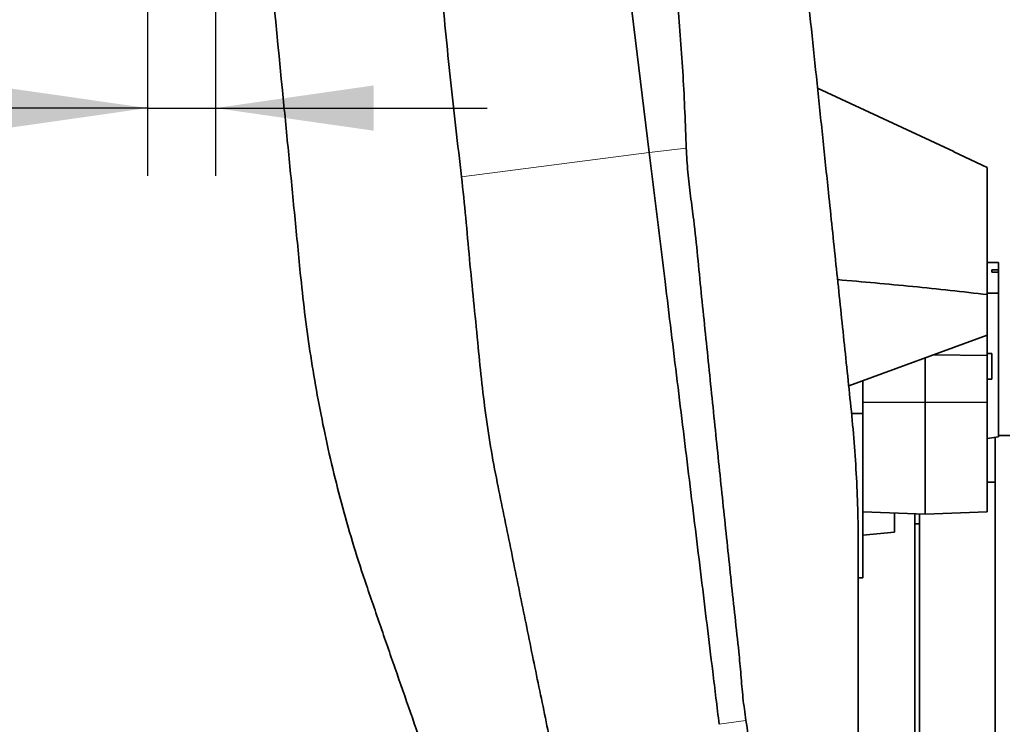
# Model space of a CAD drawing. Header units: millimetres. Extents: x 0 to 12115, y 0 to 8400.
# Tile 31 of 123: x 4066 to 4501, y 3827 to 4138. Entities that reach past the tile are written whole.
import ezdxf

# ---------------------------------------------------------------- set-up
doc = ezdxf.new("R2010")
doc.units = ezdxf.units.MM
doc.header["$LTSCALE"] = 20
doc.layers.add('SVART_TEXT', color=7, linetype='Continuous')
doc.styles.add('SLDTEXTSTYLE0', font='TXT', dxfattribs={"width": 0.605})
doc.dimstyles.new('SLDDIMSTYLE0', dxfattribs={"dimtxt": 70, "dimasz": 70, "dimexe": 0, "dimexo": 0.0625, "dimgap": 17.5, "dimtad": 1, "dimdec": 1, "dimrnd": 1e-09, "dimzin": 12, "dimdsep": 46, "dimtxsty": 'SLDTEXTSTYLE0', "dimsah": 1, "dimcen": 0.09, "dimadec": 0, "dimazin": 3, "dimtfac": 1, "dimtofl": 0, "dimtmove": 0, "dimatfit": 3, "dimfxl": 1, "dimfrac": 2, "dimtolj": 1, "dimtzin": 12, "dimarcsym": 0})
doc.dimstyles.new('SLDDIMSTYLE1', dxfattribs={"dimtxt": 70, "dimasz": 70, "dimexe": 0, "dimexo": 0.0625, "dimgap": 17.5, "dimtad": 1, "dimdec": 1, "dimrnd": 1e-09, "dimzin": 12, "dimdsep": 46, "dimtxsty": 'SLDTEXTSTYLE0', "dimsah": 1, "dimcen": 0.09, "dimadec": 0, "dimazin": 3, "dimtfac": 1, "dimtmove": 0, "dimatfit": 0, "dimfxl": 1, "dimfrac": 2, "dimtolj": 1, "dimtzin": 12, "dimarcsym": 0})

# ---------------------------------------------------------------- blocks, each defined once
blk = doc.blocks.new('_D_11')
at = {"layer": 'SVART_TEXT'}
for p, q in [((4122.45, 4629.65), (4122.45, 4521.92)), ((4575.45, 4456.95), (4575.45, 4581.92)), ((4122.45, 4551.92), (3413.59, 4551.92)), ((4575.45, 4551.92), (4122.45, 4551.92)), ((4575.45, 3970.33), (4575.45, 4426.47))]:
    blk.add_line(p, q, dxfattribs=at)
for points in [[(4122.45, 4551.92), (4192.45, 4541.92), (4192.45, 4561.92)], [(4575.45, 4551.92), (4505.45, 4561.92), (4505.45, 4541.92)]]:
    blk.add_solid(points, dxfattribs=at)
at = {"layer": 'SVART_TEXT', "char_height": 70, "attachment_point": 1, "style": 'SLDTEXTSTYLE0'}
for s, insert in [('(2x M8)', (3600.26, 4642.15)), ('453', (3413.59, 4642.15))]:
    blk.add_mtext(s, dxfattribs=dict(at, insert=insert))
blk = doc.blocks.new('_D_15')
at = {"layer": 'SVART_TEXT'}
for p, q in [((4423.45, 4227.31), (4423.45, 4292.05)), ((4575.45, 3970.33), (4575.45, 4292.05)), ((4423.45, 4262.05), (4303.45, 4262.05)), ((4423.45, 4262.05), (4575.45, 4262.05)), ((4575.45, 4262.05), (4862.38, 4262.05))]:
    blk.add_line(p, q, dxfattribs=at)
for centre, start, end in [((4796.71, 4315.77), 153.4349, 206.5651), ((4742.27, 4315.77), 333.4349, 26.5651)]:
    blk.add_arc(centre, 120.11, start, end, dxfattribs=at)
for points in [[(4423.45, 4262.05), (4353.45, 4272.05), (4353.45, 4252.05)], [(4575.45, 4262.05), (4645.45, 4252.05), (4645.45, 4272.05)]]:
    blk.add_solid(points, dxfattribs=at)
at = {"layer": 'SVART_TEXT', "insert": (4689.28, 4352.29), "char_height": 70, "attachment_point": 1, "style": 'SLDTEXTSTYLE0'}
blk.add_mtext('152', dxfattribs=at)
blk = doc.blocks.new('_D_16')
at = {"layer": 'SVART_TEXT'}
for p, q in [((4122.45, 4629.65), (4122.45, 4069.46)), ((4152.45, 4164.69), (4152.45, 4069.46)), ((4122.45, 4099.46), (3413.59, 4099.46)), ((4122.45, 4099.46), (4152.45, 4099.46)), ((4152.45, 4099.46), (4272.45, 4099.46))]:
    blk.add_line(p, q, dxfattribs=at)
for points in [[(4122.45, 4099.46), (4052.45, 4109.46), (4052.45, 4089.46)], [(4152.45, 4099.46), (4222.45, 4089.46), (4222.45, 4109.46)]]:
    blk.add_solid(points, dxfattribs=at)
at = {"layer": 'SVART_TEXT', "char_height": 70, "attachment_point": 1, "style": 'SLDTEXTSTYLE0'}
for s, insert in [('(2x M8)', (3546.79, 4189.7)), ('30', (3413.59, 4189.7))]:
    blk.add_mtext(s, dxfattribs=dict(at, insert=insert))

msp = doc.modelspace()

# ---------------------------------------------------------------- linework, layer by layer
at = {"color": 7, "linetype": 'Continuous', "lineweight": 35}
for p, q in [((4308.587659, 4370.570351), (4344.135837, 4079.837041)), ((4478.64847, 4080.215739), (4418.454408, 4108.284691)), ((4493.448661, 4073.241443), (4478.607571, 4080.128031)), ((4493.448661, 4017.077612), (4493.448661, 4073.241443)), ((4495.448661, 4028.06001), (4498.448661, 4028.06001)), ((4495.448661, 4028.06001), (4495.448661, 4027.019991)), ((4498.448661, 4028.06001), (4498.448661, 4031.219599)), ((4498.448661, 4028.06001), (4498.448661, 4027.019991)), ((4498.448661, 4027.019991), (4495.448661, 4027.019991)), ((4498.448661, 4017.670383), (4498.448661, 4027.019991)), ((4498.448661, 4017.670383), (4493.448661, 4017.670383)), ((4493.448661, 3999.188224), (4493.448661, 4017.077612)), ((4498.448661, 3954.250864), (4498.448661, 4017.670383)), ((4493.448661, 3999.188224), (4432.209259, 3976.830105)), ((4493.448661, 3999.188224), (4493.448661, 3990.117885)), ((4465.948661, 3989.148148), (4465.948661, 3969.385911)), ((4493.448661, 3990.117885), (4469.709284, 3990.521127)), ((4495.448661, 3991.029714), (4493.448661, 3991.029714)), ((4493.448661, 3990.117885), (4493.448661, 3969.564381)), ((4495.448661, 3991.029714), (4495.448661, 3979.729714)), ((4493.448661, 3979.729714), (4495.448661, 3979.729714)), ((4438.448661, 3964.50209), (4438.448661, 3979.108071)), ((4438.448661, 3969.564381), (4465.948661, 3969.385911)), ((4493.448661, 3969.564381), (4465.948661, 3969.385911)), ((4465.948661, 3969.385911), (4465.948661, 3920.127024)), ((4493.448661, 3969.564381), (4493.448661, 3921.100283)), ((4433.491855, 3964.50209), (4438.448661, 3964.50209)), ((4438.448661, 3892.025405), (4438.448661, 3964.50209)), ((4498.448661, 3954.250864), (4493.448661, 3953.456647)), ((4496.948661, 3758.314297), (4496.948661, 3954.171295)), ((4503.448661, 3954.814297), (4498.448661, 3954.814297)), ((4496.948661, 3934.314297), (4493.448661, 3934.314297)), ((4438.448661, 3921.100283), (4465.948661, 3920.127024)), ((4452.448661, 3912.196353), (4452.448661, 3920.604806)), ((4463.448661, 3758.314297), (4463.448661, 3920.215502)), ((4493.448661, 3921.100283), (4465.948661, 3920.127024)), ((4463.448661, 3915.814297), (4461.448661, 3915.814297)), ((4452.448661, 3912.196353), (4438.448661, 3910.770321)), ((4438.448661, 3892.025405), (4436.448661, 3891.961885))]:
    msp.add_line(p, q, dxfattribs=at)
at = {"color": 8, "linetype": 'Continuous', "lineweight": 18}
for p, q in [((4261.184408, 4069.139363), (4344.135837, 4079.837041)), ((4344.135837, 4079.837041), (4360.465414, 4081.724563)), ((4375.012485, 3827.31017), (4386.833197, 3829.027857))]:
    msp.add_line(p, q, dxfattribs=at)
at = {"color": 7, "linetype": 'Continuous', "lineweight": 35}
msp.add_ellipse((4455.073827, 3758.314297), major_axis=(7154.404924, -32.269526), ratio=0.0381723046, start_param=1.5649057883, end_param=1.5656046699, dxfattribs=at)
for points, knots in [([(4222.130449, 4923.912243), (4221.404651, 4918.990928), (4219.952835, 4909.146803), (4218.815126, 4894.25959), (4218.110958, 4879.342864), (4217.6587, 4864.403632), (4217.215642, 4849.463993), (4214.892425, 4808.852307), (4211.855337, 4767.119197), (4208.73755, 4724.217856), (4207.29655, 4705.825841), (4206.08986, 4687.422613), (4205.308594, 4669.006583), (4205.292062, 4646.469659), (4206.541505, 4619.854963), (4208.906134, 4589.193881), (4212.022698, 4558.59094), (4215.512289, 4528.019261), (4219.096966, 4497.45833), (4224.441274, 4446.550123), (4231.08642, 4375.251478), (4238.751829, 4299.920612), (4244.47415, 4240.776216), (4248.226759, 4197.819164), (4252.064422, 4154.872135), (4256.168327, 4111.952149), (4259.512415, 4083.409995), (4261.184408, 4069.139363)], [0, 0, 0, 0, 0.0173586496, 0.0347225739, 0.0521153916, 0.0695296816, 0.0869431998, 0.1043349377, 0.2116182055, 0.233090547, 0.2545744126, 0.2760503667, 0.2975084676, 0.3189591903, 0.3547905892, 0.3906264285, 0.4264881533, 0.4623706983, 0.4982546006, 0.5341180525, 0.6414014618, 0.7486846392, 0.7989483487, 0.8492165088, 0.8994831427, 0.9497431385, 1, 1, 1, 1]), ([(4433.190796, 3967.44959), (4432.645894, 3972.657202), (4431.555873, 3983.074494), (4429.913584, 3998.769779), (4428.261504, 4014.558648), (4426.601404, 4030.424158), (4424.936052, 4046.339868), (4422.986225, 4064.974292), (4420.755819, 4086.290195), (4417.399984, 4118.361782), (4411.626199, 4173.541625), (4403.435894, 4251.816061), (4393.664798, 4345.198053), (4383.89061, 4438.6096), (4374.478271, 4528.562964), (4365.435845, 4614.981084), (4359.655808, 4670.220684), (4356.765628, 4697.842019)], [0, 0, 0, 0, 0.0213525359, 0.0427135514, 0.0640665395, 0.0857189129, 0.1073803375, 0.1290348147, 0.1620201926, 0.1950078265, 0.2609809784, 0.3888234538, 0.5166678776, 0.6445100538, 0.7723532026, 0.8861702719, 1, 1, 1, 1]), ([(4189.991369, 4026.601442), (4189.110869, 4035.592562), (4187.349586, 4053.577674), (4184.719059, 4080.438971), (4180.332176, 4125.235082), (4170.943068, 4221.110785), (4158.133737, 4351.911667), (4146.026558, 4475.54261), (4137.865951, 4558.873634), (4134.008436, 4598.264158), (4132.079679, 4617.959424)], [0, 0, 0, 0, 0.0454724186, 0.0909593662, 0.1364469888, 0.2729029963, 0.5771888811, 0.8001744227, 0.9000871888, 1, 1, 1, 1]), ([(4308.160491, 4579.514364), (4309.912478, 4561.218592), (4313.416454, 4524.627032), (4318.565441, 4471.561347), (4323.889839, 4420.344365), (4329.435062, 4370.977631), (4335.635141, 4321.679066), (4342.107055, 4273.018836), (4348.321526, 4224.936187), (4353.192506, 4182.638577), (4356.770123, 4145.539044), (4359.254807, 4113.661797), (4360.059853, 4092.369006), (4360.462315, 4081.724204)], [0, 0, 0, 0, 0.1101406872, 0.2202814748, 0.319490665, 0.4186991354, 0.5179389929, 0.6171807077, 0.7127981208, 0.8084116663, 0.8722785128, 0.9361488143, 1, 1, 1, 1]), ([(4344.135859, 4079.83686), (4344.90711, 4073.529125), (4346.449653, 4060.913331), (4348.775005, 4041.895276), (4351.227601, 4021.836543), (4353.804527, 4000.760965), (4356.49881, 3978.725581), (4359.180151, 3956.796041), (4361.842051, 3935.025503), (4364.478023, 3913.467019), (4367.081732, 3892.1724), (4369.647211, 3871.190448), (4371.813647, 3853.472095), (4373.59886, 3838.871602), (4374.54126, 3831.164116), (4375.012423, 3827.310676)], [0, 0, 0, 0, 0.0734424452, 0.1468886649, 0.2203367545, 0.3055150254, 0.3906904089, 0.475859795, 0.5610201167, 0.6461686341, 0.7313027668, 0.8164198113, 0.9015171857, 0.9507624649, 1, 1, 1, 1]), ([(4360.46846, 4081.724731), (4360.653695, 4078.20129), (4361.02443, 4071.149356), (4362.3646, 4060.59868), (4364.024214, 4048.260256), (4365.487739, 4034.059948), (4367.036582, 4017.96374), (4368.745385, 4001.805557), (4370.401033, 3985.55842), (4372.077947, 3969.33561), (4373.736583, 3953.233238), (4375.385807, 3937.30043), (4377.026112, 3921.528805), (4378.683831, 3905.864355), (4380.314747, 3890.239188), (4381.97827, 3874.711533), (4383.563116, 3861.005061), (4384.638917, 3849.098597), (4385.417171, 3838.947602), (4386.363206, 3832.333929), (4386.835976, 3829.028824)], [0, 0, 0, 0, 0.0408641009, 0.0817867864, 0.1227089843, 0.1843577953, 0.2460111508, 0.3086336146, 0.3712560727, 0.434202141, 0.4971481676, 0.5591858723, 0.621223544, 0.6835783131, 0.7459331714, 0.8092746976, 0.872616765, 0.9150884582, 0.9575664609, 1, 1, 1, 1]), ([(4261.184408, 4069.139363), (4261.841799, 4063.099125), (4263.157977, 4051.005835), (4264.657135, 4032.693709), (4266.556052, 4014.342343), (4268.257381, 3996.71007), (4269.910616, 3979.871614), (4271.811689, 3963.850418), (4274.310569, 3947.939343), (4277.215808, 3932.599452), (4280.286162, 3917.82424), (4283.202913, 3903.559038), (4286.084719, 3889.350154), (4288.968703, 3875.235259), (4291.830507, 3861.18269), (4294.660405, 3847.257384), (4297.583023, 3833.464703), (4299.356852, 3824.413436), (4300.24504, 3819.881301)], [0, 0, 0, 0, 0.0707711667, 0.1416924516, 0.2129552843, 0.2843358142, 0.3467036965, 0.40906524, 0.4717821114, 0.534504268, 0.5920211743, 0.6496930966, 0.7073651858, 0.7655472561, 0.823729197, 0.882429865, 0.9411304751, 1, 1, 1, 1]), ([(4189.991369, 4026.601442), (4190.59509, 4020.863434), (4191.805331, 4009.360829), (4194.188536, 3992.116967), (4197.024886, 3974.808754), (4200.370471, 3957.51014), (4204.241368, 3940.15094), (4208.654869, 3922.877368), (4213.581648, 3905.692215), (4217.306338, 3894.442314), (4219.173763, 3888.802023)], [0, 0, 0, 0, 0.1224232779, 0.2454138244, 0.3683958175, 0.4933637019, 0.6183311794, 0.7453182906, 0.8723118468, 1, 1, 1, 1]), ([(4493.448661, 4017.077612), (4482.477952, 4018.310144), (4460.53379, 4020.775517), (4438.382603, 4022.721064), (4427.305624, 4023.693959)], [0, 0, 0, 0, 0.4999374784, 1, 1, 1, 1]), ([(4433.190796, 3967.44959), (4433.697772, 3962.224449), (4434.712851, 3951.762529), (4435.700805, 3936.107334), (4436.335283, 3920.487306), (4436.41084, 3910.172327), (4436.448661, 3905.009023)], [0, 0, 0, 0, 0.24859445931, 0.497742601, 0.74858815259, 1, 1, 1, 1]), ([(4461.448661, 3920.286285), (4461.448661, 3918.283051), (4461.448661, 3914.186812), (4461.448661, 3906.638356), (4461.448661, 3898.082671), (4461.448661, 3888.576953), (4461.448661, 3878.041578), (4461.448661, 3866.657308), (4461.448661, 3854.535265), (4461.448661, 3841.807801), (4461.448661, 3828.350882), (4461.448661, 3814.407807), (4461.448661, 3800.096833), (4461.448661, 3785.566999), (4461.448661, 3770.688595), (4461.448661, 3755.747978), (4461.448661, 3740.861636), (4461.448661, 3726.16025), (4461.448661, 3711.525211), (4461.448661, 3697.268468), (4461.448661, 3683.479879), (4461.448661, 3670.272251), (4461.448661, 3657.562348), (4461.448661, 3646.681133), (4461.448661, 3640.422416), (4461.448661, 3637.891689)], [0, 0, 0, 0, 0.0429239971, 0.0877715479, 0.1312207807, 0.1749711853, 0.2190738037, 0.2639026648, 0.3073614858, 0.3511208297, 0.3952289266, 0.440061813, 0.4835527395, 0.5273459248, 0.5714867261, 0.6163493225, 0.6598528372, 0.7036618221, 0.747939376, 0.7928601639, 0.8362284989, 0.8802223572, 0.9245304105, 0.9694836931, 1, 1, 1, 1]), ([(4436.448661, 3721.650652), (4436.448661, 3751.779248), (4436.448661, 3789.438241), (4436.448661, 3830.857429), (4436.448661, 3845.990421), (4436.448661, 3857.437293), (4436.448661, 3869.070615), (4436.448661, 3880.902202), (4436.448661, 3892.868652), (4436.448661, 3900.962277), (4436.448661, 3905.009023)], [0, 0, 0, 0, 0.4992082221, 0.6239812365, 0.6863859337, 0.748785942, 0.8114536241, 0.8741233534, 0.9370627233, 1, 1, 1, 1]), ([(4219.173763, 3888.802023), (4221.429086, 3882.21711), (4225.943864, 3869.035219), (4234.971036, 3843.025447), (4249.908458, 3800.183204), (4266.691535, 3751.97478), (4281.004908, 3710.848392), (4288.165356, 3690.281119), (4292.244115, 3678.707072), (4295.809475, 3668.738475), (4299.874188, 3657.54887), (4304.376612, 3645.428369), (4308.787841, 3633.825561), (4313.000559, 3623.035685), (4316.998167, 3613.094908), (4320.746647, 3604.084458), (4324.275861, 3595.939972), (4327.497181, 3588.874357), (4330.389701, 3582.928929), (4332.949124, 3578.101888), (4335.168956, 3574.438106), (4336.931491, 3572.041293), (4337.76339, 3571.449015), (4338.130592, 3571.187583)], [0, 0, 0, 0, 0.0491264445, 0.0983428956, 0.1969431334, 0.3755967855, 0.464916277, 0.5095920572, 0.5319743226, 0.5544269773, 0.5885973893, 0.6232436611, 0.6581253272, 0.6935024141, 0.7276733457, 0.7623278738, 0.7972289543, 0.8326392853, 0.866827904, 0.9012609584, 0.9364736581, 0.9719593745, 1, 1, 1, 1]), ([(4386.830289, 3829.027435), (4387.474766, 3824.808166), (4388.763978, 3816.367927), (4390.081596, 3803.612797), (4391.385668, 3788.699338), (4392.825774, 3771.644084), (4394.62627, 3752.479596), (4396.809735, 3733.369753), (4399.284461, 3714.309308), (4401.780908, 3695.245434), (4402.642687, 3682.435915), (4403.073507, 3676.032203)], [0, 0, 0, 0, 0.08328384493, 0.16660130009, 0.24991951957, 0.37500567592, 0.50008868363, 0.62506096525, 0.75003706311, 0.87503898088, 1, 1, 1, 1])]:
    msp.add_open_spline(points, degree=3, knots=knots, dxfattribs=at)

# ---------------------------------------------------------------- dimensions: what is measured, and where the dimension line sits
at = {"layer": 'SVART_TEXT'}
for base, p1, p2, text, dimstyle, picture, middle in [((4122.448661, 4551.917705), (4575.448661, 3966.329715), (4122.448661, 4633.64865), '<> (2x M8)', 'SLDDIMSTYLE0', '_D_11', (3670.11549, 4551.917705)), ((4152.448661, 4099.463731), (4122.448661, 4633.64865), (4152.448661, 4168.685129), '<> (2x M8)', 'SLDDIMSTYLE1', '_D_16', (3643.379379, 4099.463731)), ((4575.448661, 4262.052346), (4423.448661, 4223.314297), (4575.448661, 3966.329715), '(<>)', 'SLDDIMSTYLE1', '_D_15', (4769.490605, 4262.052346))]:
    dim = msp.add_linear_dim(base=base, p1=p1, p2=p2, text=text, dimstyle=dimstyle, dxfattribs=at)
    dim.commit()
    dim.dimension.update_dxf_attribs({"geometry": picture, "text_midpoint": middle, "dimtype": 160})

doc.saveas('drawing.dxf')
